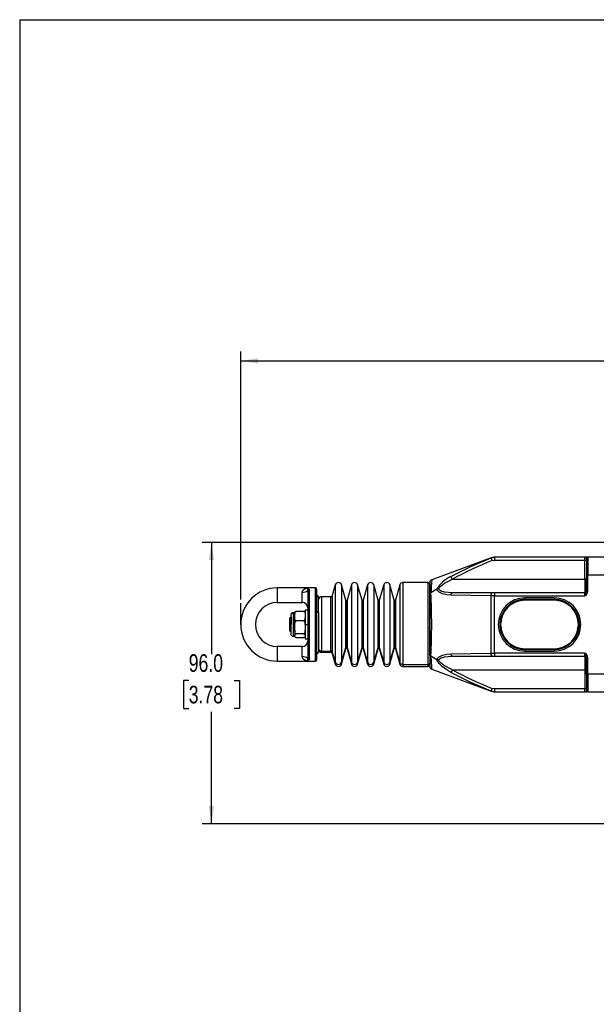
# Model space of a CAD drawing. Header units: millimetres. Extents: x 0 to 864, y 0 to 559.
# Tile 3 of 13: x 0 to 197, y 223 to 559. Entities that reach past the tile are written whole.
import ezdxf

# ---------------------------------------------------------------- set-up
doc = ezdxf.new("R2010")
doc.units = ezdxf.units.MM
doc.layers.add('DIMENSIONS', color=140, linetype='Continuous')
doc.layers.add('SLD-DEFPOINTS', color=7, linetype='Continuous')
doc.styles.add('SLDTEXTSTYLE0', font='TXT', dxfattribs={"width": 0.75})
doc.dimstyles.new('SLDDIMSTYLE0', dxfattribs={"dimtxt": 6, "dimasz": 6, "dimexe": 0, "dimexo": 0.0625, "dimgap": 1.5, "dimtad": 0, "dimtih": 1, "dimtoh": 1, "dimdec": 1, "dimrnd": 1e-09, "dimzin": 12, "dimdsep": 46, "dimtxsty": 'SLDTEXTSTYLE0', "dimsah": 1, "dimcen": 0.09, "dimadec": 0, "dimazin": 3, "dimtfac": 1, "dimtdec": 1, "dimtofl": 0, "dimtmove": 0, "dimatfit": 3, "dimfxl": 0, "dimfrac": 2, "dimtolj": 1, "dimtzin": 12, "dimarcsym": 0})
doc.dimstyles.new('SLDDIMSTYLE1', dxfattribs={"dimtxt": 6, "dimasz": 6, "dimexe": 0, "dimexo": 0.0625, "dimgap": 1.5, "dimtad": 0, "dimtih": 1, "dimtoh": 1, "dimdec": 1, "dimrnd": 1e-09, "dimzin": 4, "dimdsep": 46, "dimtxsty": 'SLDTEXTSTYLE0', "dimsah": 1, "dimcen": 0.09, "dimadec": 0, "dimazin": 1, "dimtfac": 1, "dimtdec": 1, "dimtofl": 0, "dimtmove": 0, "dimatfit": 3, "dimfxl": 0, "dimfrac": 2, "dimtolj": 1, "dimtzin": 12, "dimarcsym": 0})

# ---------------------------------------------------------------- blocks, each defined once
blk = doc.blocks.new('_D')
at = {"layer": 'DIMENSIONS'}
for p, q in [((75.52, 360.92), (75.52, 445.53)), ((431.72, 360.92), (431.72, 445.53)), ((75.52, 442.35), (199.81, 442.35)), ((431.72, 442.35), (307.42, 442.35))]:
    blk.add_line(p, q, dxfattribs=at)
for points in [[(75.52, 442.35), (81.52, 441.43), (81.52, 443.27)], [(431.72, 442.35), (425.72, 443.27), (425.72, 441.43)]]:
    blk.add_solid(points, dxfattribs=at)
at = {"layer": 'DIMENSIONS', "insert": (201.03, 445.32), "char_height": 6, "attachment_point": 1, "style": 'SLDTEXTSTYLE0'}
blk.add_mtext('327MM MIN. - 341MM MAX.', dxfattribs=at)
blk = doc.blocks.new('_D_1')
at = {"layer": 'DIMENSIONS'}
for p, q in [((213.27, 380.35), (62.34, 380.35)), ((65.52, 380.35), (65.52, 342.21)), ((57.76, 333.23), (55.93, 333.23)), ((55.93, 333.23), (55.93, 323.71)), ((73.27, 333.23), (75.1, 333.23)), ((75.1, 333.23), (75.1, 323.71)), ((55.93, 323.71), (57.76, 323.71)), ((75.1, 323.71), (73.27, 323.71)), ((65.52, 284.35), (65.52, 322.49)), ((213.27, 284.35), (62.34, 284.35))]:
    blk.add_line(p, q, dxfattribs=at)
for points in [[(65.52, 380.35), (64.59, 374.35), (66.44, 374.35)], [(65.52, 284.35), (66.44, 290.35), (64.59, 290.35)]]:
    blk.add_solid(points, dxfattribs=at)
at = {"layer": 'DIMENSIONS', "char_height": 6, "attachment_point": 1, "style": 'SLDTEXTSTYLE0'}
for s, insert in [('96.0', (57.76, 342.19)), ('3.78', (57.76, 331.44))]:
    blk.add_mtext(s, dxfattribs=dict(at, insert=insert))

msp = doc.modelspace()

# ---------------------------------------------------------------- linework, layer by layer
at = {"color": 7, "linetype": 'Continuous', "lineweight": 25}
for p, q in [((161.05, 375.14), (140.77, 367.59)), ((161.06, 375.12), (162.21, 375.35)), ((161.45, 374.2), (161.06, 375.12)), ((162.16, 375.35), (161.11, 375.16)), ((161.45, 374.2), (162.21, 374.35)), ((162.21, 375.35), (162.21, 374.35)), ((193.12, 375.35), (162.21, 375.35)), ((162.21, 374.35), (193.12, 374.35)), ((193.12, 375.35), (193.25, 375.3)), ((193.12, 374.35), (193.12, 375.35)), ((193.12, 367.85), (193.12, 374.35)), ((193.12, 374.35), (193.62, 374.35)), ((194.12, 375.35), (193.3, 375.35)), ((193.62, 374.85), (193.62, 369.35)), ((194.12, 375.35), (194.12, 369.35)), ((201.12, 375.35), (194.12, 375.35)), ((139.62, 366.65), (130.87, 366.65)), ((140.12, 366.66), (140.12, 362.62)), ((147.83, 367.85), (147.36, 368.7)), ((147.83, 367.85), (193.12, 367.85)), ((193.12, 367.85), (193.12, 363.15)), ((193.59, 367.85), (193.12, 367.85)), ((193.62, 369.35), (193.62, 363.57)), ((194.12, 369.35), (193.62, 369.35)), ((194.12, 363.57), (194.12, 369.35)), ((194.12, 369.35), (201.12, 369.35)), ((88.02, 364.85), (88.02, 359.85)), ((98.52, 364.85), (88.02, 364.85)), ((96.52, 359.85), (96.52, 363.35)), ((98.42, 363.91), (98.52, 363.54)), ((101.02, 364.85), (98.52, 364.85)), ((98.52, 341.16), (98.52, 363.54)), ((98.9, 364.33), (99.02, 364)), ((99.02, 340.7), (99.02, 364)), ((101.02, 339.85), (101.02, 364.85)), ((101.52, 340.35), (101.52, 364.35)), ((107.83, 365.85), (106.78, 362.21)), ((111.45, 360.6), (109.94, 365.85)), ((113.34, 365.85), (111.84, 360.6)), ((116.97, 360.6), (115.46, 365.85)), ((118.86, 365.85), (117.35, 360.6)), ((122.48, 360.6), (120.97, 365.85)), ((124.37, 365.85), (122.87, 360.6)), ((128, 360.6), (126.49, 365.85)), ((129.91, 365.93), (128.38, 360.6)), ((140.12, 341.81), (140.12, 366.12)), ((142.56, 364.37), (140.48, 363.17)), ((161.45, 363.15), (147.83, 363.15)), ((162.21, 363.15), (161.45, 363.15)), ((162.21, 363.15), (162.21, 362.15)), ((193.12, 363.15), (162.21, 363.15)), ((193.12, 362.15), (193.12, 363.15)), ((193.62, 363.57), (194.12, 363.57)), ((88.02, 359.85), (96.52, 359.85)), ((102.12, 356.41), (102.12, 361.66)), ((102.12, 356.68), (102.12, 360.83)), ((106.3, 361.85), (103.12, 361.85)), ((140.12, 362.62), (140.12, 342.08)), ((161.06, 342.55), (161.06, 362.16)), ((162.21, 362.15), (161.06, 362.16)), ((162.21, 362.15), (193.12, 362.15)), ((162.21, 342.55), (162.21, 362.15)), ((182.62, 361.45), (172.62, 361.45)), ((172.62, 360.95), (172.62, 361.45)), ((172.62, 360.95), (182.62, 360.95)), ((182.62, 360.65), (172.62, 360.65)), ((182.62, 361.45), (182.62, 360.95)), ((94.02, 356.35), (93.42, 356.35)), ((94.02, 355.89), (94.02, 356.47)), ((97.02, 356.82), (94.52, 356.82)), ((98.52, 357.25), (97.52, 357.25)), ((97.52, 357.25), (97.52, 352.35)), ((102.12, 356.41), (102.12, 343.03)), ((92.72, 354.85), (92.22, 354.35)), ((92.22, 354.35), (92.22, 352.43)), ((92.62, 355.45), (92.62, 349.18)), ((92.72, 354.85), (92.72, 352.45)), ((93.42, 356.22), (94.02, 356.22)), ((94.02, 355.2), (94.02, 355.89)), ((94.02, 354.51), (94.02, 355.2)), ((94.02, 352.3), (94.02, 354.51)), ((97.02, 353.58), (94.52, 353.58)), ((97.52, 352.3), (97.52, 354.51)), ((98.62, 355.85), (98.52, 355.75)), ((98.62, 353.64), (98.62, 352.49)), ((102.12, 356.14), (102.12, 344.25)), ((164.64, 353.74), (164.28, 352.89)), ((92.22, 352.43), (92.72, 352.45)), ((92.22, 352.43), (92.22, 350.35)), ((92.22, 350.35), (92.72, 349.85)), ((94.02, 351.34), (94.02, 352.3)), ((94.02, 350.39), (94.02, 351.34)), ((94.02, 350.39), (94.02, 348.76)), ((97.52, 352.35), (97.52, 347.45)), ((97.52, 352.35), (98.52, 352.35)), ((97.52, 348.76), (97.52, 350.39)), ((190.6, 350.96), (190.95, 351.81)), ((93.42, 348.35), (94.02, 348.35)), ((94.02, 348.5), (94.02, 348.76)), ((94.02, 348.23), (94.02, 348.5)), ((97.02, 349.11), (94.52, 349.11)), ((94.52, 347.88), (97.02, 347.88)), ((97.52, 347.45), (98.52, 347.45)), ((98.52, 348.95), (98.62, 348.85)), ((88.02, 344.85), (88.02, 339.85)), ((96.52, 344.85), (88.02, 344.85)), ((96.52, 341.35), (96.52, 344.85)), ((103.12, 343.3), (106.3, 343.3)), ((103.12, 342.85), (106.3, 342.85)), ((106.78, 342.95), (107.83, 339.48)), ((109.94, 339.48), (111.45, 344.49)), ((109.94, 338.85), (111.45, 344.11)), ((111.84, 344.49), (113.34, 339.48)), ((111.84, 344.11), (113.34, 338.85)), ((115.46, 339.48), (116.97, 344.49)), ((115.46, 338.85), (116.97, 344.11)), ((117.35, 344.49), (118.86, 339.48)), ((117.35, 344.11), (118.86, 338.85)), ((120.97, 339.48), (122.48, 344.49)), ((120.97, 338.85), (122.48, 344.11)), ((122.87, 344.49), (124.37, 339.48)), ((122.87, 344.11), (124.37, 338.85)), ((126.49, 339.48), (128, 344.49)), ((126.49, 338.85), (128, 344.11)), ((128.38, 344.49), (129.91, 339.41)), ((128.38, 344.11), (129.91, 338.78)), ((172.62, 344.05), (182.62, 344.05)), ((182.62, 343.75), (172.62, 343.75)), ((172.62, 343.75), (172.62, 343.25)), ((172.62, 343.25), (182.62, 343.25)), ((182.62, 343.75), (182.62, 343.25)), ((88.02, 339.85), (98.52, 339.85)), ((98.52, 341.16), (98.42, 340.79)), ((98.52, 339.85), (101.02, 339.85)), ((99.02, 340.7), (98.9, 340.37)), ((106.78, 342.49), (107.83, 338.85)), ((140.12, 342.08), (140.12, 338.05)), ((142.56, 340.34), (140.48, 341.53)), ((147.83, 341.55), (161.45, 341.55)), ((161.06, 342.55), (162.21, 342.55)), ((161.45, 341.55), (162.21, 341.55)), ((193.12, 342.55), (162.21, 342.55)), ((162.21, 342.55), (162.21, 341.55)), ((162.21, 341.55), (193.12, 341.55)), ((193.12, 341.55), (193.12, 342.55)), ((193.12, 341.55), (193.12, 336.85)), ((193.62, 335.35), (193.62, 341.14)), ((193.62, 341.14), (194.12, 341.14)), ((194.12, 335.35), (194.12, 341.14)), ((130.87, 338.72), (139.62, 338.72)), ((130.87, 338.05), (139.62, 338.05)), ((140.77, 337.11), (161.05, 329.56)), ((147.83, 336.85), (147.36, 336)), ((147.83, 336.85), (193.12, 336.85)), ((193.59, 336.85), (193.12, 336.85)), ((193.12, 336.85), (193.12, 330.35)), ((193.62, 335.35), (194.12, 335.35)), ((193.62, 335.35), (193.62, 329.85)), ((201.12, 335.35), (194.12, 335.35)), ((194.12, 335.35), (194.12, 329.35)), ((161.06, 329.58), (161.45, 330.5)), ((162.21, 329.35), (161.06, 329.58)), ((161.11, 329.54), (162.16, 329.35)), ((162.21, 330.35), (161.45, 330.5)), ((193.12, 330.35), (162.21, 330.35)), ((162.21, 330.35), (162.21, 329.35)), ((193.62, 330.35), (193.12, 330.35)), ((193.12, 329.35), (193.12, 330.35)), ((193.25, 329.4), (193.12, 329.35)), ((193.62, 330.82), (193.62, 330.81)), ((162.21, 329.35), (193.12, 329.35)), ((193.3, 329.35), (193.8, 329.35)), ((194.12, 329.35), (201.12, 329.35))]:
    msp.add_line(p, q, dxfattribs=at)
at = {"color": 8, "linetype": 'Continuous', "lineweight": 25}
for p, q in [((130.87, 366.65), (130.87, 338.72)), ((139.62, 338.72), (139.62, 366.65)), ((193.59, 367.85), (193.62, 367.86)), ((107.83, 365.85), (107.83, 339.48)), ((109.94, 365.85), (109.94, 339.48)), ((113.34, 365.85), (113.34, 339.48)), ((115.46, 365.85), (115.46, 339.48)), ((118.86, 365.85), (118.86, 339.48)), ((120.97, 365.85), (120.97, 339.48)), ((124.37, 365.85), (124.37, 339.48)), ((126.49, 365.85), (126.49, 339.48)), ((129.91, 365.93), (129.91, 339.41)), ((103.12, 361.85), (103.12, 343.3)), ((106.3, 343.3), (106.3, 361.85)), ((106.78, 362.21), (106.78, 342.95)), ((111.45, 344.49), (111.45, 360.6)), ((111.64, 344.63), (111.64, 360.45)), ((111.84, 360.6), (111.84, 344.49)), ((116.97, 344.49), (116.97, 360.6)), ((117.16, 344.63), (117.16, 360.45)), ((117.35, 360.6), (117.35, 344.49)), ((122.48, 344.49), (122.48, 360.6)), ((122.67, 344.63), (122.67, 360.45)), ((122.87, 360.6), (122.87, 344.49)), ((128, 344.49), (128, 360.6)), ((128.19, 344.63), (128.19, 360.45)), ((128.38, 360.6), (128.38, 344.49)), ((172.62, 360.95), (172.62, 360.65)), ((182.62, 360.65), (182.62, 360.95)), ((93.42, 356.35), (93.42, 356.22)), ((93.42, 356.22), (93.42, 348.35)), ((164.14, 353.83), (164.44, 353.77)), ((190.95, 352.89), (190.73, 353.41)), ((191.09, 353.83), (190.79, 353.77)), ((98.62, 352.49), (98.52, 352.49)), ((164.14, 350.88), (164.44, 350.93)), ((164.33, 352.87), (164.28, 352.89)), ((164.28, 351.81), (164.33, 351.83)), ((164.28, 351.81), (164.52, 351.25)), ((164.46, 352.56), (164.32, 352.56)), ((191.09, 350.88), (190.79, 350.93)), ((190.9, 352.87), (190.95, 352.89)), ((190.95, 351.81), (190.9, 351.83)), ((103.12, 343.3), (103.12, 342.85)), ((106.3, 342.85), (106.3, 343.3)), ((106.78, 342.95), (106.78, 342.49)), ((111.45, 344.11), (111.45, 344.49)), ((111.64, 344.25), (111.64, 344.63)), ((111.84, 344.49), (111.84, 344.11)), ((116.97, 344.11), (116.97, 344.49)), ((117.16, 344.25), (117.16, 344.63)), ((117.35, 344.49), (117.35, 344.11)), ((122.48, 344.11), (122.48, 344.49)), ((122.67, 344.25), (122.67, 344.63)), ((122.87, 344.49), (122.87, 344.11)), ((128, 344.11), (128, 344.49)), ((128.19, 344.25), (128.19, 344.63)), ((128.38, 344.49), (128.38, 344.11)), ((172.62, 343.75), (172.62, 344.05)), ((182.62, 343.75), (182.62, 344.05)), ((107.83, 339.48), (107.83, 338.85)), ((109.94, 339.48), (109.94, 338.85)), ((113.34, 339.48), (113.34, 338.85)), ((115.46, 339.48), (115.46, 338.85)), ((118.86, 339.48), (118.86, 338.85)), ((120.97, 339.48), (120.97, 338.85)), ((124.37, 339.48), (124.37, 338.85)), ((126.49, 339.48), (126.49, 338.85)), ((129.91, 339.41), (129.91, 338.78)), ((130.87, 338.72), (130.87, 338.05)), ((139.62, 338.05), (139.62, 338.72)), ((193.59, 336.85), (193.62, 336.84))]:
    msp.add_line(p, q, dxfattribs=at)
at = {"color": 7, "linetype": 'Continuous', "lineweight": 25, "flags": 128}
for points in [[(147.36, 368.7), (154.14, 372.11), (161.06, 375.12)], [(143.21, 364.53), (143.49, 365.03), (143.98, 365.56), (145.16, 366.44), (147.83, 367.85)], [(96.52, 363.35), (96.58, 363.71), (96.77, 364.06), (97.29, 364.52), (98.52, 364.85)], [(143.21, 364.53), (142.85, 364.48), (142.56, 364.37)], [(147.36, 362.38), (145.89, 362.49), (144.49, 362.78), (143.28, 363.36), (142.83, 363.8), (142.56, 364.37)], [(147.83, 363.15), (145.16, 363.37), (143.98, 363.75), (143.49, 364.1), (143.21, 364.53)], [(147.36, 362.38), (147.38, 362.54), (147.42, 362.69), (147.47, 362.82), (147.53, 362.93), (147.6, 363.03), (147.67, 363.1), (147.75, 363.14), (147.83, 363.15)], [(161.06, 362.16), (161.07, 362.35), (161.09, 362.54), (161.13, 362.71), (161.17, 362.86), (161.23, 362.98), (161.3, 363.08), (161.37, 363.13), (161.45, 363.15)], [(161.06, 362.16), (154.14, 362.23), (147.36, 362.38)], [(94.02, 355.89), (94.1, 356.48), (94.17, 356.62), (94.28, 356.73), (94.36, 356.79), (94.46, 356.82), (94.52, 356.82)], [(94.52, 356.82), (94.43, 356.82), (94.35, 356.81), (94.25, 356.78), (94.13, 356.72), (94.02, 356.53), (94.02, 356.47)], [(97.02, 356.82), (97.1, 356.81), (97.18, 356.78), (97.29, 356.71), (97.4, 356.54), (97.51, 356.05), (97.52, 355.89)], [(97.52, 356.47), (97.43, 356.69), (97.36, 356.74), (97.26, 356.79), (97.17, 356.81), (97.07, 356.82), (97.02, 356.82)], [(101.62, 356.62), (101.71, 356.62), (101.81, 356.61), (101.89, 356.59), (101.97, 356.56), (102.03, 356.53), (102.08, 356.49), (102.11, 356.45), (102.12, 356.41)], [(94.52, 353.58), (94.43, 353.59), (94.35, 353.62), (94.25, 353.69), (94.13, 353.86), (94.02, 354.35), (94.02, 354.51)], [(94.02, 352.3), (94.1, 353.12), (94.17, 353.3), (94.28, 353.46), (94.36, 353.53), (94.46, 353.57), (94.52, 353.58)], [(97.52, 354.51), (97.43, 353.92), (97.36, 353.79), (97.26, 353.67), (97.17, 353.62), (97.07, 353.58), (97.02, 353.58)], [(97.02, 353.58), (97.1, 353.56), (97.18, 353.52), (97.29, 353.42), (97.4, 353.2), (97.51, 352.52), (97.52, 352.3)], [(94.52, 349.11), (94.43, 349.12), (94.35, 349.17), (94.25, 349.27), (94.13, 349.49), (94.02, 350.17), (94.02, 350.39)], [(97.52, 350.39), (97.43, 349.57), (97.36, 349.39), (97.26, 349.23), (97.17, 349.16), (97.07, 349.12), (97.02, 349.11)], [(164.28, 352.89), (164.22, 352.35), (164.28, 351.81)], [(190.95, 351.81), (191.02, 352.35), (190.95, 352.89)], [(94.02, 348.76), (94.1, 348.98), (94.17, 349.03), (94.28, 349.08), (94.36, 349.1), (94.46, 349.11), (94.52, 349.11)], [(94.52, 347.88), (94.43, 347.89), (94.35, 347.9), (94.25, 347.92), (94.13, 347.99), (94.02, 348.17), (94.02, 348.23)], [(97.02, 349.11), (97.1, 349.11), (97.18, 349.09), (97.29, 349.07), (97.4, 349), (97.51, 348.82), (97.52, 348.76)], [(97.52, 348.23), (97.43, 348.01), (97.36, 347.96), (97.26, 347.91), (97.17, 347.89), (97.07, 347.88), (97.02, 347.88)], [(98.52, 339.85), (97.29, 340.19), (96.77, 340.64), (96.58, 340.99), (96.52, 341.35)], [(142.56, 340.34), (142.83, 340.9), (143.29, 341.35), (144.5, 341.92), (145.89, 342.21), (147.36, 342.32)], [(147.36, 336), (145.89, 336.89), (144.49, 337.89), (143.28, 339.06), (142.83, 339.7), (142.56, 340.34)], [(143.21, 340.17), (142.85, 340.22), (142.56, 340.34)], [(143.21, 340.17), (143.49, 340.61), (143.98, 340.96), (145.16, 341.33), (147.83, 341.55)], [(147.83, 336.85), (145.16, 338.26), (143.98, 339.14), (143.49, 339.68), (143.21, 340.17)], [(147.36, 342.32), (154.14, 342.47), (161.06, 342.55)], [(147.83, 341.55), (147.75, 341.57), (147.67, 341.61), (147.6, 341.68), (147.53, 341.77), (147.47, 341.88), (147.42, 342.02), (147.38, 342.16), (147.36, 342.32)], [(161.45, 341.55), (161.37, 341.57), (161.3, 341.63), (161.23, 341.72), (161.17, 341.84), (161.13, 341.99), (161.09, 342.17), (161.07, 342.35), (161.06, 342.55)], [(161.06, 329.58), (154.14, 332.59), (147.36, 336)]]:
    msp.add_lwpolyline(points, dxfattribs=at)
at = {"color": 8, "linetype": 'Continuous', "lineweight": 25, "flags": 128}
msp.add_lwpolyline([(140.48, 341.53), (140.59, 339.64), (140.68, 338.25), (140.74, 337.39), (140.77, 337.11), (140.77, 337.11)], dxfattribs=at)
at = {"color": 7, "linetype": 'Continuous', "lineweight": 25}
for centre, radius, start, end in [((214.74, 242.1), 142.45, 111.9718, 118.0161), ((194.12, 374.85), 0.5, 90, 180), ((108.89, 365.55), 1.1, 16, 164), ((114.4, 365.55), 1.1, 16, 164), ((119.92, 365.55), 1.1, 16, 164), ((125.43, 365.55), 1.1, 16, 164), ((130.87, 365.65), 1, 90, 164), ((139.62, 366.15), 0.5, 0, 90), ((141.12, 366.66), 1, 110.4099, 179.9934), ((151.26, 359.55), 9.95, 113.1249, 151.0699), ((111.89, 365.68), 81.73, 358.4756, 1.5244), ((88.02, 352.35), 12.5, 90, 270), ((96.77, 366.01), 2.67, 264.5114, 308.1498), ((99.42, 364.29), 1.07, 148.0798, 200.6183), ((98.94, 363.8), 0.528, 94.3325, 168.2638), ((97.39, 363.62), 1.67, 25.1126, 47.4519), ((99, 363.52), 0.484, 88.0635, 177.9228), ((101.02, 364.35), 0.5, 0, 90), ((140.77, 362.58), 0.65, 115.5668, 176.6546), ((-69.58, 352.35), 210.35, 357.0518, 2.9482), ((193.12, 363.65), 0.5, 270, 0), ((166.79, 372.25), 28.19, 339.0045, 342.0531), ((192.4, 363.72), 1.72, 294.5115, 354.9597), ((88.02, 352.35), 7.5, 90, 270), ((96.52, 357.85), 2, 0, 90), ((101.62, 361.7), 0.5, 360, 90), ((103.12, 360.85), 1, 90, 180), ((106.3, 362.35), 0.5, 270, 344), ((111.64, 360.65), 0.2, 196, 270), ((111.64, 360.65), 0.2, 270, 344), ((117.16, 360.65), 0.2, 196, 270), ((117.16, 360.65), 0.2, 270, 344), ((122.67, 360.65), 0.2, 196, 270), ((122.67, 360.65), 0.2, 270, 344), ((128.19, 360.65), 0.2, 196, 270), ((128.19, 360.65), 0.2, 270, 344), ((172.62, 352.35), 9.1, 90, 270), ((172.62, 352.35), 8.6, 90, 270), ((172.62, 352.35), 8.3, 90, 180), ((182.62, 352.35), 9.1, 270, 90), ((182.62, 352.35), 8.6, 0, 90), ((182.62, 352.35), 8.3, 270, 90), ((93.42, 355.55), 0.8, 90, 180), ((93.4, 355.44), 0.787, 89.0786, 179.048), ((164.23, 352.57), 0.319, 81.0934, 130.1992), ((164.23, 352.13), 0.319, 229.8008, 278.9066), ((172.62, 352.35), 8.3, 180, 270), ((182.62, 352.35), 8.6, 270, 0), ((191, 352.57), 0.319, 49.8008, 98.9066), ((191, 352.13), 0.319, 261.0934, 310.1992), ((93.42, 349.15), 0.8, 180, 270), ((96.52, 346.85), 2, 270, 0), ((101.62, 343), 0.5, 270, 0), ((103.09, 344.27), 0.977, 181.4091, 271.343), ((103.12, 343.85), 1, 180, 270), ((106.31, 342.8), 0.497, 17.7818, 90.8462), ((106.3, 342.35), 0.5, 16, 90), ((111.64, 344.43), 0.199, 89.1538, 162.2182), ((111.64, 344.05), 0.2, 90, 164), ((111.65, 344.43), 0.199, 17.7818, 90.8462), ((111.64, 344.05), 0.2, 16, 90), ((117.16, 344.43), 0.199, 89.1538, 162.2182), ((117.16, 344.05), 0.2, 90, 164), ((117.16, 344.43), 0.199, 17.7818, 90.8462), ((117.16, 344.05), 0.2, 16, 90), ((122.67, 344.43), 0.199, 89.1538, 162.2182), ((122.67, 344.05), 0.2, 90, 164), ((122.68, 344.43), 0.199, 17.7818, 90.8462), ((122.67, 344.05), 0.2, 16, 90), ((128.19, 344.43), 0.199, 89.1538, 162.2182), ((128.19, 344.05), 0.2, 90, 164), ((128.19, 344.43), 0.199, 17.7818, 90.8462), ((128.19, 344.05), 0.2, 16, 90), ((96.77, 338.69), 2.67, 51.8502, 95.4886), ((99.42, 340.42), 1.07, 159.3884, 211.9135), ((98.94, 340.9), 0.528, 191.7362, 265.6675), ((99, 341.18), 0.484, 182.0772, 271.9365), ((97.38, 341.08), 1.67, 312.5578, 334.8777), ((101.02, 340.35), 0.5, 270, 0), ((108.89, 339.83), 1.11, 198.282, 341.718), ((114.4, 339.83), 1.11, 198.282, 341.718), ((119.92, 339.83), 1.11, 198.282, 341.718), ((125.43, 339.83), 1.11, 198.282, 341.718), ((140.77, 342.12), 0.65, 183.3453, 244.4333), ((166.79, 332.45), 28.2, 17.9473, 20.9952), ((192.4, 340.99), 1.72, 5.0402, 65.4886), ((193.12, 341.05), 0.5, 0, 90), ((111.79, 339.03), 81.83, 358.4775, 1.5225), ((108.89, 339.15), 1.1, 196, 344), ((114.4, 339.15), 1.1, 196, 344), ((119.92, 339.15), 1.1, 196, 344), ((125.43, 339.15), 1.1, 196, 344), ((130.86, 339.72), 0.994, 197.7818, 270.8462), ((130.87, 339.05), 1, 196, 270), ((139.63, 339.21), 0.489, 268.657, 358.5909), ((139.62, 338.55), 0.5, 270, 0), ((141.12, 338.05), 1, 180.0066, 249.5901), ((212.53, 457.87), 137.23, 241.8689, 248.1432), ((194.12, 329.85), 0.5, 180, 270)]:
    msp.add_arc(centre, radius, start, end, dxfattribs=at)
at = {"color": 8, "linetype": 'Continuous', "lineweight": 25}
for centre, radius, start, end in [((192.37, 374.21), 1.4, 27.2694, 51.0309), ((266.02, 357.36), 125.66, 175.3295, 177.3504), ((192.37, 330.49), 1.4, 308.9701, 332.7305)]:
    msp.add_arc(centre, radius, start, end, dxfattribs=at)
at = {"layer": 'DIMENSIONS'}
msp.add_line((75.52, 352.35), (75.52, 359.65), dxfattribs=at)
at = {"layer": 'SLD-DEFPOINTS'}
for q in [(0, 0), (863.6, 558.8)]:
    msp.add_line((0, 558.8), q, dxfattribs=at)

# ---------------------------------------------------------------- dimensions: what is measured, and where the dimension line sits
at = {"layer": 'DIMENSIONS'}
dim = msp.add_linear_dim(base=(431.72, 442.35), p1=(75.52, 359.65), p2=(431.72, 359.65), text='327MM MIN. - 341MM MAX.', dimstyle='SLDDIMSTYLE0', dxfattribs=at)
dim.commit()
dim.dimension.update_dxf_attribs({"geometry": '_D', "text_midpoint": (253.62, 442.35), "dimtype": 160})
dim = msp.add_linear_dim(base=(65.52, 380.35), p1=(214.54, 284.35), p2=(214.54, 380.35), angle=90, dimstyle='SLDDIMSTYLE1', dxfattribs=at)
dim.commit()
dim.dimension.update_dxf_attribs({"geometry": '_D_1', "text_midpoint": (65.52, 332.35), "dimtype": 160})

doc.saveas('drawing.dxf')
